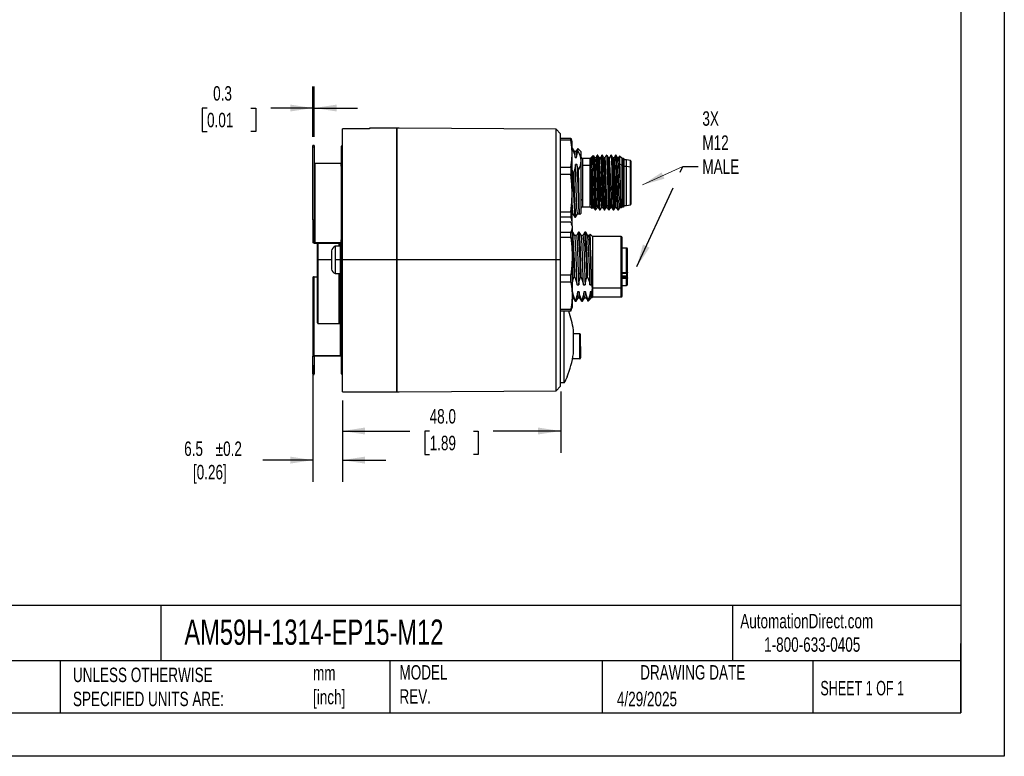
# Model space of a CAD drawing. Header units: millimetres. Extents: x 0 to 419, y 0 to 324.
# Tile 6 of 10: x 203 to 419, y 0 to 162. Entities that reach past the tile are written whole.
import ezdxf

# ---------------------------------------------------------------- set-up
doc = ezdxf.new("R2010")
doc.units = ezdxf.units.MM
doc.header["$LTSCALE"] = 1.5
doc.linetypes.add('CENTERX2', pattern=[20.32, 12.7, -2.54, 2.54, -2.54])
doc.layers.add('DIMENSIONS', color=140, linetype='Continuous', lineweight=25)
doc.layers.add('TEXT', color=140, linetype='Continuous', lineweight=25)
doc.styles.add('SLDTEXTSTYLE0', font='TXT', dxfattribs={"width": 0.7})
doc.styles.add('SLDTEXTSTYLE1', font='TXT', dxfattribs={"width": 0.65})
doc.dimstyles.new('SLDDIMSTYLE11', dxfattribs={"dimtxt": 3.237012, "dimasz": 4.953, "dimexe": 0, "dimexo": 0.0625, "dimgap": 0.809253, "dimtad": 0, "dimtih": 1, "dimtoh": 1, "dimdec": 1, "dimrnd": 1e-09, "dimzin": 12, "dimdsep": 46, "dimtxsty": 'SLDTEXTSTYLE0', "dimsah": 1, "dimcen": 0.09, "dimadec": 0, "dimazin": 3, "dimtol": 1, "dimtp": 0.2, "dimtm": 0.2, "dimtfac": 1, "dimtdec": 1, "dimtmove": 0, "dimatfit": 0, "dimfxl": 0, "dimfrac": 2, "dimtolj": 1, "dimarcsym": 0})
doc.dimstyles.new('SLDDIMSTYLE12', dxfattribs={"dimtxt": 3.237012, "dimasz": 4.953, "dimexe": 0, "dimexo": 0.0625, "dimgap": 0.809253, "dimtad": 0, "dimtih": 1, "dimtoh": 1, "dimdec": 1, "dimrnd": 1e-09, "dimdsep": 46, "dimtxsty": 'SLDTEXTSTYLE0', "dimsah": 1, "dimcen": 0.09, "dimadec": 0, "dimazin": 2, "dimtfac": 1, "dimtdec": 1, "dimtmove": 0, "dimatfit": 0, "dimfxl": 0, "dimfrac": 2, "dimtolj": 1, "dimtzin": 12, "dimarcsym": 0})
doc.dimstyles.new('SLDDIMSTYLE13', dxfattribs={"dimtxt": 0.18, "dimasz": 4.953, "dimexe": 0, "dimexo": 0.0625, "dimgap": 0, "dimtad": 0, "dimtih": 1, "dimtoh": 1, "dimdec": 0, "dimrnd": 1e-09, "dimzin": 0, "dimdsep": 46, "dimtxsty": 'Standard', "dimsah": 1, "dimcen": 0.09, "dimadec": 0, "dimazin": 0, "dimtfac": 4.953, "dimtdec": 0, "dimtofl": 0, "dimtmove": 0, "dimatfit": 3, "dimfxl": 0, "dimfrac": 2, "dimtolj": 1, "dimtzin": 0, "dimarcsym": 0})
doc.dimstyles.new('SLDDIMSTYLE2', dxfattribs={"dimtxt": 3.237012, "dimasz": 4.953, "dimexe": 0, "dimexo": 0.0625, "dimgap": 0.809253, "dimtad": 0, "dimtih": 1, "dimtoh": 1, "dimdec": 1, "dimrnd": 1e-09, "dimzin": 4, "dimdsep": 46, "dimtxsty": 'SLDTEXTSTYLE0', "dimsah": 1, "dimcen": 0.09, "dimadec": 0, "dimazin": 1, "dimtfac": 1, "dimtdec": 1, "dimtofl": 0, "dimtmove": 0, "dimatfit": 3, "dimfxl": 0, "dimfrac": 2, "dimtolj": 1, "dimtzin": 12, "dimarcsym": 0})

# ---------------------------------------------------------------- blocks, each defined once
blk = doc.blocks.new('_D_15')
at = {"layer": 'DIMENSIONS'}
for p, q in [((321.55, 80.21), (321.55, 66.75)), ((273.55, 78.21), (273.55, 66.75)), ((273.55, 71.51), (288.35, 71.51)), ((292.74, 71.51), (291.65, 71.51)), ((291.65, 71.51), (291.65, 66.37)), ((302.36, 71.51), (303.44, 71.51)), ((303.44, 71.51), (303.44, 66.37)), ((321.55, 71.51), (306.74, 71.51)), ((291.65, 66.37), (292.74, 66.37)), ((303.44, 66.37), (302.36, 66.37))]:
    blk.add_line(p, q, dxfattribs=at)
for points in [[(273.55, 71.51), (278.5, 70.75), (278.5, 72.27)], [(321.55, 71.51), (316.59, 72.27), (316.59, 70.75)]]:
    blk.add_solid(points, dxfattribs=at)
at = {"layer": 'DIMENSIONS', "char_height": 3.175, "attachment_point": 1, "style": 'SLDTEXTSTYLE0'}
for s, insert in [('48.0', (292.74, 76.33)), ('1.89', (292.74, 70.46))]:
    blk.add_mtext(s, dxfattribs=dict(at, insert=insert))
blk = doc.blocks.new('_D_16')
at = {"layer": 'DIMENSIONS'}
for p, q in [((267.05, 86.02), (267.05, 60.35)), ((273.55, 78.21), (273.55, 60.35)), ((267.05, 65.11), (256.08, 65.11)), ((273.55, 65.11), (283.07, 65.11))]:
    blk.add_line(p, q, dxfattribs=at)
for points in [[(267.05, 65.11), (262.09, 65.88), (262.09, 64.35)], [(273.55, 65.11), (278.5, 64.35), (278.5, 65.88)]]:
    blk.add_solid(points, dxfattribs=at)
at = {"layer": 'DIMENSIONS', "char_height": 3.175, "attachment_point": 1, "style": 'SLDTEXTSTYLE0'}
for s, insert in [('±0.2', (245.69, 69.21)), ('6.5', (238.76, 69.21)), ('[0.26]', (240.69, 64.06))]:
    blk.add_mtext(s, dxfattribs=dict(at, insert=insert))
blk = doc.blocks.new('_D_17')
at = {"layer": 'DIMENSIONS'}
for p, q in [((267.05, 136.21), (267.05, 147.27)), ((267.35, 136.21), (267.35, 147.27)), ((243.79, 142.51), (242.7, 142.51)), ((242.7, 142.51), (242.7, 137.36)), ((253.41, 142.51), (254.49, 142.51)), ((254.49, 142.51), (254.49, 137.36)), ((267.05, 142.51), (257.79, 142.51)), ((267.35, 142.51), (276.87, 142.51)), ((242.7, 137.36), (243.79, 137.36)), ((254.49, 137.36), (253.41, 137.36))]:
    blk.add_line(p, q, dxfattribs=at)
for points in [[(267.05, 142.51), (262.09, 143.27), (262.09, 141.75)], [(267.35, 142.51), (272.3, 141.75), (272.3, 143.27)]]:
    blk.add_solid(points, dxfattribs=at)
at = {"layer": 'DIMENSIONS', "char_height": 3.175, "attachment_point": 1, "style": 'SLDTEXTSTYLE0'}
for s, insert in [('0.3', (245.13, 147.32)), ('0.01', (243.79, 141.46))]:
    blk.add_mtext(s, dxfattribs=dict(at, insert=insert))

msp = doc.modelspace()

# ---------------------------------------------------------------- linework, layer by layer
at = {"color": 7, "linetype": 'Continuous'}
for p, q in [((419.103705, 323.854011), (419.103705, 0.004011)), ((419.103705, 0.004011), (0.003705, 0.004011))]:
    msp.add_line(p, q, dxfattribs=at)
for p, q in [((279.546743, 137.952288), (273.546743, 137.952288)), ((273.546743, 109.113122), (273.546743, 137.952288)), ((285.546743, 138.113122), (279.546743, 138.113122)), ((279.546743, 138.113122), (279.546743, 137.952288)), ((285.546743, 109.113122), (285.546743, 138.113122)), ((285.546743, 138.074303), (285.546743, 109.113122)), ((286.046743, 138.070808), (285.546743, 138.074303)), ((320.546767, 137.868772), (286.046743, 138.109631)), ((286.046743, 138.070808), (286.046743, 138.109631)), ((321.546743, 136.861791), (320.546767, 137.868772)), ((320.546767, 109.113122), (320.546767, 137.868772)), ((321.546743, 109.113122), (321.546743, 136.861791)), ((267.346743, 134.300947), (267.046743, 134.300947)), ((267.046743, 134.012354), (267.046743, 134.300947)), ((267.346743, 134.300947), (267.346743, 134.012354)), ((321.546743, 135.904607), (323.792191, 135.904607)), ((323.792191, 135.477292), (321.546743, 135.477292)), ((323.792191, 135.477292), (323.792191, 135.904607)), ((323.792191, 135.904607), (323.952984, 135.430566)), ((324.046743, 135.113122), (323.961101, 135.432741)), ((324.046743, 132.477083), (324.046743, 135.113122)), ((267.046743, 134.012354), (267.346743, 134.012354)), ((267.046743, 117.965412), (267.046743, 134.012354)), ((267.346743, 134.012354), (267.346743, 117.965412)), ((273.546743, 134.113122), (273.246743, 134.113122)), ((273.246743, 134.113122), (273.246743, 130.298376)), ((324.128586, 133.713122), (324.046743, 133.713122)), ((324.046743, 133.355658), (324.197691, 133.355658)), ((324.046743, 123.783751), (324.046743, 132.477083)), ((324.584871, 132.933906), (324.137643, 133.707395)), ((324.924081, 132.949858), (324.575648, 132.949858)), ((325.293117, 133.603068), (324.906248, 132.934004)), ((326.046743, 132.863122), (325.310287, 133.599577)), ((326.046743, 130.886093), (326.046743, 132.863122)), ((328.722524, 132.088904), (328.411646, 131.778025)), ((328.746627, 132.09451), (328.738678, 132.07275)), ((329.734089, 132.113122), (329.609254, 132.113122)), ((330.734219, 132.113122), (330.609254, 132.113122)), ((331.734188, 132.113122), (331.609267, 132.113122)), ((332.734212, 132.113122), (332.609297, 132.113122)), ((333.734169, 132.113122), (333.609277, 132.113122)), ((334.054763, 131.564235), (333.737703, 132.112703)), ((267.496743, 130.298376), (267.496743, 112.977868)), ((273.246743, 130.298376), (267.496743, 130.298376)), ((273.246743, 129.73546), (273.246743, 130.298376)), ((273.246743, 129.923376), (273.546743, 129.923376)), ((324.709683, 131.654059), (325.062353, 131.654053)), ((325.133942, 130.118148), (324.78129, 130.118131)), ((325.470308, 128.871856), (325.133942, 130.118148)), ((326.046743, 119.363122), (326.046743, 130.886093)), ((328.046743, 131.413122), (326.346743, 131.413122)), ((326.346743, 131.413122), (326.346743, 129.860788)), ((328.196215, 131.562594), (328.046743, 131.413122)), ((328.046743, 129.860788), (328.046743, 131.413122)), ((328.046743, 129.860788), (328.205416, 129.972987)), ((328.205347, 129.07455), (328.205416, 129.972987)), ((328.294519, 131.570294), (328.205448, 131.570294)), ((328.391882, 131.741656), (328.282925, 131.553243)), ((328.71716, 130.334845), (328.746746, 130.355765)), ((328.71716, 130.334845), (328.746749, 130.009814)), ((328.859093, 130.355763), (328.746746, 130.355763)), ((329.298368, 131.571798), (329.050442, 131.571798)), ((329.859083, 130.355763), (329.734253, 130.355763)), ((330.298252, 131.571802), (330.050172, 131.571802)), ((330.859215, 130.355763), (330.734256, 130.355763)), ((331.298201, 131.571744), (331.050623, 131.571744)), ((331.859188, 130.355763), (331.734271, 130.355763)), ((332.298284, 131.57176), (332.050786, 131.57176)), ((332.859215, 130.355763), (332.734297, 130.355763)), ((333.29823, 131.571642), (333.050742, 131.571642)), ((333.859169, 130.355763), (333.734275, 130.355763)), ((334.298238, 131.571609), (334.050501, 131.571609)), ((334.494533, 131.919089), (334.283049, 131.553291)), ((335.046743, 131.413122), (334.513191, 131.946674)), ((335.046743, 129.860788), (334.592433, 130.182033)), ((335.346743, 131.413122), (335.046743, 131.413122)), ((335.046743, 129.860788), (335.046743, 131.413122)), ((335.346743, 129.860788), (335.346743, 131.413122)), ((335.546743, 122.506878), (335.546743, 131.213122)), ((336.046743, 131.113122), (335.546743, 131.113122)), ((336.881667, 130.965049), (336.046743, 131.113122)), ((336.046743, 129.648656), (336.046743, 131.113122)), ((336.881667, 129.543953), (336.881667, 130.965049)), ((337.046743, 122.82154), (337.046743, 130.768122)), ((273.246743, 129.73546), (273.246743, 113.540785)), ((321.546743, 129.476875), (323.792191, 129.476875)), ((323.792191, 127.882112), (321.546743, 127.882112)), ((323.792191, 129.476875), (323.792191, 127.882112)), ((324.235836, 128.41654), (324.046758, 128.910043)), ((324.411998, 128.416528), (324.235836, 128.416528)), ((326.346743, 129.860788), (326.346743, 122.365456)), ((328.046743, 129.860788), (326.346743, 129.860788)), ((328.046743, 120.813122), (328.046743, 129.860788)), ((335.046743, 120.813122), (335.046743, 129.860788)), ((335.346743, 129.860788), (335.046743, 129.860788)), ((335.346743, 122.365456), (335.346743, 129.860788)), ((336.046743, 129.648656), (335.546743, 129.648656)), ((336.046743, 121.113122), (336.046743, 129.648656)), ((336.881667, 129.543953), (336.046743, 129.648656)), ((336.881667, 122.682292), (336.881667, 129.543953)), ((324.046743, 117.41979), (324.046743, 123.783751)), ((326.346743, 122.365456), (326.346743, 120.813122)), ((330.421719, 122.253271), (330.109178, 121.870496)), ((330.671759, 122.2533), (330.421637, 122.2533)), ((330.984304, 121.870505), (330.671769, 122.253271)), ((335.346743, 120.813122), (335.346743, 122.365456)), ((335.546743, 121.013122), (335.546743, 122.506878)), ((336.046743, 121.113122), (336.881667, 121.261195)), ((336.881667, 121.261195), (336.881667, 122.682292)), ((337.046743, 121.458122), (337.046743, 122.82154)), ((321.546743, 119.68539), (323.792191, 119.68539)), ((323.792191, 119.68539), (323.792191, 118.517942)), ((324.046743, 119.276307), (324.210522, 119.276307)), ((324.203076, 119.289186), (324.650193, 118.515857)), ((324.842652, 118.518938), (325.289878, 119.292424)), ((325.272197, 119.276344), (325.620544, 119.276344)), ((325.612005, 119.291111), (325.734535, 119.079222)), ((325.759221, 119.075601), (326.046743, 119.363122)), ((326.346743, 120.813122), (328.046743, 120.813122)), ((328.046743, 120.813122), (328.421763, 120.438101)), ((328.432301, 120.450541), (328.5544, 120.661746)), ((328.544943, 120.654391), (328.792758, 120.654391)), ((329.109252, 120.113122), (329.234091, 120.113122)), ((329.545006, 120.654392), (329.792755, 120.654392)), ((330.109252, 120.113122), (330.234139, 120.113122)), ((330.545146, 120.654618), (330.79291, 120.654618)), ((331.109276, 120.113122), (331.234204, 120.113122)), ((331.545035, 120.654389), (331.792842, 120.654389)), ((332.109282, 120.113122), (332.234193, 120.113122)), ((332.545164, 120.654611), (332.792834, 120.654611)), ((333.109292, 120.113122), (333.234216, 120.113122)), ((333.545183, 120.654469), (333.792684, 120.654469)), ((334.109281, 120.113122), (334.234199, 120.113122)), ((334.239766, 120.116712), (334.556797, 120.665162)), ((334.545316, 120.654602), (334.793268, 120.654602)), ((334.790224, 120.659867), (334.818596, 120.610785)), ((334.839538, 120.605918), (335.046743, 120.813122)), ((335.046743, 120.813122), (335.346743, 120.813122)), ((335.546743, 121.113122), (336.046743, 121.113122)), ((267.046743, 117.965412), (267.346743, 117.965412)), ((267.046743, 117.965412), (267.046743, 116.846464)), ((267.346743, 116.846464), (267.346743, 117.965412)), ((323.792191, 118.517942), (321.546743, 118.517942)), ((323.792191, 117.422959), (321.546743, 117.422959)), ((324.046743, 116.631475), (323.961216, 116.950665)), ((323.996418, 116.925307), (324.046743, 117.113122)), ((324.046743, 117.113122), (324.046743, 117.41979)), ((324.657398, 118.513122), (324.833599, 118.513122)), ((267.346743, 116.846464), (267.046743, 116.846464)), ((267.046743, 116.846464), (267.046743, 112.977868)), ((267.346743, 113.052868), (267.346743, 116.846464)), ((321.546743, 115.226654), (323.792191, 115.226654)), ((323.792191, 114.059207), (323.792191, 115.226654)), ((324.046743, 116.631475), (324.046743, 116.324807)), ((324.046743, 116.324807), (324.046743, 109.960846)), ((324.228594, 115.231475), (324.046743, 115.231475)), ((324.684565, 114.452807), (324.237307, 115.226358)), ((325.453388, 115.225738), (325.006172, 114.452277)), ((325.638602, 115.231475), (325.462396, 115.231475)), ((326.094572, 114.452765), (325.647316, 115.226312)), ((326.863303, 115.225698), (326.416092, 114.452234)), ((327.048588, 115.231475), (326.872371, 115.231475)), ((327.504513, 114.45277), (327.057254, 115.226307)), ((328.016016, 114.7804), (327.827446, 114.454296)), ((328.546743, 114.281475), (328.042956, 114.785261)), ((267.346743, 112.827868), (273.096743, 112.827868)), ((267.496743, 112.977868), (273.246743, 112.977868)), ((268.046743, 109.113359), (268.046743, 112.827868)), ((272.846839, 112.113122), (272.846853, 112.827868)), ((273.046743, 112.113122), (273.046743, 112.827868)), ((273.246743, 112.977868), (273.246743, 113.540785)), ((273.246743, 112.752868), (273.246743, 112.977868)), ((273.246743, 112.602868), (273.246743, 112.752868)), ((273.546743, 112.602868), (273.246743, 112.602868)), ((273.246743, 112.602868), (273.246743, 111.909307)), ((323.792191, 114.059207), (321.546743, 114.059207)), ((325.02385, 114.468208), (324.675661, 114.468208)), ((326.433796, 114.468226), (326.085632, 114.468226)), ((327.841764, 114.468274), (327.495549, 114.468274)), ((334.846743, 114.281475), (328.546743, 114.281475)), ((328.546743, 114.281475), (328.546743, 102.929214)), ((334.846743, 102.929214), (334.846743, 114.281475)), ((335.046743, 103.070636), (335.046743, 114.081475)), ((271.126743, 111.113122), (271.126743, 107.113122)), ((273.046743, 112.113122), (271.946743, 112.113122)), ((271.946743, 112.113122), (271.946743, 109.113122)), ((273.046743, 112.113062), (273.046743, 109.113122)), ((273.546743, 111.909307), (273.246743, 111.909307)), ((273.246743, 111.909307), (273.246743, 87.462487)), ((324.316989, 110.533351), (324.046767, 110.354644)), ((336.046743, 111.731475), (335.046743, 111.731475)), ((336.046743, 106.353613), (336.046743, 111.731475)), ((336.246743, 106.415948), (336.246743, 111.528771)), ((268.046743, 109.113359), (268.246565, 109.113359)), ((268.046743, 95.31336), (268.046743, 109.113359)), ((271.126743, 109.113122), (268.246565, 109.113122)), ((273.046743, 109.113122), (271.946743, 109.113122)), ((271.946743, 109.113122), (271.946743, 106.113122)), ((273.046743, 109.113122), (273.046743, 106.113182)), ((273.546743, 80.113122), (273.546743, 109.113122)), ((285.546743, 109.113122), (273.546743, 109.113122)), ((285.546743, 80.113122), (285.546743, 109.113122)), ((320.546767, 109.113122), (285.546743, 109.113122)), ((285.546743, 109.113122), (285.546743, 80.151941)), ((320.546767, 80.357472), (320.546767, 109.113122)), ((321.546743, 109.113122), (320.546767, 109.113122)), ((321.546743, 81.364454), (321.546743, 109.113122)), ((324.046743, 109.960846), (324.046743, 101.267513)), ((271.946743, 106.113122), (273.046743, 106.113122)), ((273.046743, 95.313432), (273.046743, 106.113182)), ((335.046743, 106.353613), (336.046743, 106.353613)), ((335.046743, 106.274527), (336.046743, 106.274527)), ((335.046743, 106.215948), (336.046743, 106.215948)), ((336.046743, 106.320516), (336.046743, 106.353613)), ((336.046743, 106.274527), (336.046743, 106.320516)), ((336.046743, 106.215948), (336.046743, 106.274527)), ((336.046743, 106.215948), (336.046743, 105.617442)), ((336.246743, 105.53711), (336.246743, 106.377079)), ((267.046743, 105.248376), (267.046743, 87.927868)), ((267.346743, 88.077868), (267.346743, 105.398376)), ((267.346743, 105.398376), (268.046743, 105.398376)), ((321.546743, 105.862485), (323.792191, 105.862485)), ((323.792191, 104.267722), (321.546743, 104.267722)), ((323.792191, 104.267722), (323.792191, 105.862485)), ((324.473788, 105.328064), (324.650201, 105.328067)), ((325.883992, 105.328067), (326.060214, 105.328066)), ((335.046743, 105.617442), (336.046743, 105.617442)), ((336.046743, 105.361368), (335.046743, 105.361368)), ((336.046743, 105.060175), (335.046743, 105.060175)), ((336.046743, 105.617442), (336.046743, 105.361368)), ((336.046743, 105.090172), (336.046743, 105.361368)), ((336.046743, 105.060175), (336.046743, 105.090172)), ((336.046743, 103.531475), (336.046743, 105.060175)), ((336.246743, 105.185604), (336.246743, 105.53711)), ((336.246743, 104.871185), (336.246743, 105.185604)), ((336.246743, 103.754738), (336.246743, 104.871185)), ((324.176298, 102.090544), (324.046743, 102.090544)), ((325.162189, 103.626468), (325.514722, 103.626467)), ((325.586311, 102.090542), (325.233783, 102.09054)), ((326.572188, 103.626463), (326.924697, 103.626462)), ((326.996307, 102.090543), (326.643782, 102.090542)), ((327.982182, 103.626482), (328.334716, 103.626482)), ((328.359928, 102.090562), (328.053793, 102.090562)), ((328.334716, 103.626467), (328.341721, 103.703872)), ((328.341711, 103.703888), (328.446743, 102.858504)), ((328.446743, 102.858504), (328.359929, 102.09054)), ((328.546743, 102.929214), (328.446743, 102.858504)), ((334.846743, 102.929214), (328.546743, 102.929214)), ((328.546743, 102.929214), (328.546743, 100.981475)), ((334.846743, 100.981475), (334.846743, 102.929214)), ((335.046743, 103.531475), (336.046743, 103.531475)), ((335.046743, 101.181475), (335.046743, 103.070636)), ((273.046743, 99.626289), (273.246743, 99.626289)), ((273.096743, 99.626289), (273.096743, 88.077868)), ((324.046743, 101.267513), (324.046743, 98.631475)), ((324.046743, 100.794706), (324.310353, 100.794706)), ((324.301087, 100.810732), (324.748324, 100.037227)), ((324.864504, 100.388942), (324.688293, 100.388942)), ((324.757386, 100.044878), (324.749628, 100.036021)), ((324.757386, 100.031475), (324.9336, 100.031475)), ((324.942306, 100.036601), (325.389568, 100.81016)), ((325.372073, 100.794748), (325.720361, 100.794748)), ((325.711088, 100.810786), (326.158318, 100.037286)), ((326.274509, 100.388938), (326.098289, 100.388938)), ((326.167385, 100.044878), (326.159627, 100.036021)), ((326.167385, 100.031475), (326.343606, 100.031475)), ((326.352334, 100.036688), (326.799573, 100.810204)), ((326.782027, 100.794681), (327.130416, 100.794681)), ((327.121033, 100.810909), (327.568252, 100.037444)), ((327.596743, 100.388939), (327.508323, 100.388939)), ((327.577393, 100.031475), (327.596743, 100.031475)), ((327.596743, 100.031475), (327.976151, 100.410883)), ((327.596743, 100.388939), (327.596743, 100.031475)), ((327.996488, 100.441735), (328.208979, 100.809231)), ((328.194247, 100.794648), (328.359922, 100.794648)), ((328.370912, 100.805644), (328.546743, 100.981475)), ((328.546743, 100.981475), (334.846743, 100.981475)), ((321.546743, 98.267305), (323.792191, 98.267305)), ((323.792191, 97.83999), (321.546743, 97.83999)), ((322.346743, 82.113122), (322.346743, 97.83999)), ((323.792191, 97.83999), (323.954721, 98.314024)), ((323.792191, 97.83999), (323.792191, 98.267305)), ((323.961216, 98.312284), (324.046743, 98.631475)), ((268.046743, 95.31336), (268.252838, 95.10726)), ((272.840513, 95.107197), (273.046743, 95.313432)), ((268.236355, 95.113122), (272.859818, 95.113122)), ((324.346743, 88.512423), (324.346743, 93.713821)), ((325.746743, 92.863122), (324.346743, 92.863122)), ((325.746743, 90.139109), (325.746743, 92.863122)), ((325.746743, 87.363122), (325.746743, 90.139109)), ((325.946743, 90.113122), (325.946743, 90.137219)), ((325.946743, 90.113122), (325.946743, 87.563151)), ((267.046743, 84.059272), (267.046743, 87.927868)), ((267.346743, 88.077868), (273.096743, 88.077868)), ((267.346743, 87.852868), (267.346743, 84.059272)), ((273.246743, 87.927868), (267.496743, 87.927868)), ((273.246743, 87.462487), (273.546743, 87.462487)), ((273.246743, 87.462487), (273.246743, 84.113122)), ((325.746743, 87.363122), (324.156808, 87.363122)), ((267.346743, 84.059272), (267.046743, 84.059272)), ((267.046743, 84.059272), (267.046743, 83.925297)), ((267.046743, 83.925297), (267.346743, 83.925297)), ((267.346743, 83.925297), (267.346743, 84.059272)), ((273.246743, 84.113122), (273.546743, 84.113122)), ((322.946743, 83.440503), (322.946632, 83.375355)), ((273.546743, 80.113122), (285.546743, 80.113122)), ((285.546743, 80.151941), (286.046743, 80.155437)), ((286.046743, 80.116613), (320.546767, 80.357472)), ((286.046743, 80.155437), (286.046743, 80.116613)), ((320.546767, 80.357472), (321.546743, 81.364454)), ((322.346743, 82.113122), (321.546743, 82.113122))]:
    msp.add_line(p, q)
at = {"flags": 128}
for points in [[(324.046743, 132.477083), (323.983105, 133.939586), (323.792191, 135.477292)], [(323.792191, 129.476875), (323.983105, 131.014581), (324.046743, 132.477083)], [(324.197691, 133.355659), (324.159949, 133.63905), (324.128586, 133.698045)], [(324.197691, 133.355659), (324.511345, 132.480098), (324.709683, 131.654059)], [(325.062353, 131.654053), (325.164354, 132.368226), (325.351519, 133.107461)], [(329.056853, 131.560708), (328.898327, 131.834921), (328.739801, 132.109169)], [(328.746746, 130.355765), (328.746716, 131.035508), (328.746686, 131.561929), (328.746657, 131.918633), (328.746627, 132.09451)], [(329.604232, 132.110712), (329.445714, 131.83646), (329.287197, 131.562236)], [(329.734253, 130.355763), (329.703003, 131.10194), (329.671753, 131.656399), (329.640504, 131.997834), (329.609254, 132.113122), (329.602304, 132.087482)], [(330.058793, 131.556891), (329.900282, 131.831037), (329.741771, 132.105232)], [(330.603996, 132.110328), (330.445474, 131.836068), (330.286953, 131.561837)], [(330.734256, 130.355763), (330.703005, 131.10194), (330.671755, 131.656399), (330.640505, 131.997834), (330.609254, 132.113122), (330.602067, 132.086606)], [(331.05548, 131.563343), (330.896922, 131.837629), (330.738364, 132.111936)], [(331.602766, 132.108062), (331.444228, 131.833778), (331.285689, 131.559533)], [(331.600771, 132.081781), (331.609267, 132.113122), (331.640518, 131.997834), (331.671769, 131.656399), (331.70302, 131.10194), (331.734271, 130.355763)], [(332.056125, 131.562524), (331.897721, 131.836568), (331.739317, 132.110636)], [(332.603712, 132.109664), (332.44461, 131.834334), (332.285508, 131.558982)], [(332.601712, 132.085141), (332.609297, 132.113122), (332.640547, 131.997834), (332.671797, 131.6564), (332.703047, 131.10194), (332.734297, 130.355763)], [(333.056842, 131.56109), (332.898286, 131.835369), (332.739731, 132.109681)], [(333.603686, 132.109671), (333.445127, 131.835353), (333.292682, 131.571642)], [(333.734275, 130.355763), (333.703026, 131.10194), (333.671776, 131.656399), (333.640526, 131.997834), (333.609277, 132.113122), (333.601701, 132.085172)], [(267.346743, 130.373376), (267.349625, 130.358744), (267.358161, 130.344675), (267.372022, 130.331708), (267.390677, 130.320343), (267.413407, 130.311016), (267.43934, 130.304085), (267.467479, 130.299817), (267.496743, 130.298376)], [(324.78129, 130.118131), (324.654898, 129.287176), (324.411998, 128.416533)], [(325.274305, 119.302679), (325.256322, 119.298024), (325.216736, 119.499438), (325.17715, 119.906123), (325.137564, 120.505363), (325.097977, 121.278798), (325.058391, 122.202218), (325.018805, 123.247005), (324.979219, 124.380821), (324.939633, 125.568348), (324.900046, 126.772821), (324.86046, 127.956784), (324.820874, 129.08354), (324.781288, 130.118123)], [(325.133942, 130.118123), (325.173526, 129.083541), (325.21311, 127.956787), (325.252693, 126.772825), (325.292277, 125.568355), (325.331861, 124.380831), (325.371445, 123.247019), (325.411028, 122.202236), (325.450612, 121.278821), (325.490196, 120.505389), (325.52978, 119.906153), (325.569363, 119.499471), (325.608947, 119.29806), (325.613992, 119.299366)], [(328.205416, 129.972987), (328.205423, 130.569915), (328.205429, 131.038572), (328.205436, 131.365468), (328.205443, 131.541196), (328.205447, 131.553362)], [(328.293008, 131.560403), (328.301821, 131.569043), (328.321088, 131.508142), (328.340356, 131.368183), (328.359624, 131.151391), (328.378891, 130.860752), (328.398159, 130.500711), (328.417426, 130.076352), (328.436694, 129.594062), (328.455961, 129.060745), (328.475229, 128.484338), (328.494496, 127.873178), (328.513764, 127.236281), (328.533031, 126.582931), (328.552299, 125.922702), (328.571566, 125.265275), (328.590834, 124.620235), (328.610101, 123.997079), (328.629369, 123.404865), (328.648637, 122.852328), (328.667904, 122.347494), (328.687172, 121.897804), (328.706439, 121.509808), (328.725707, 121.189194), (328.744974, 120.940675), (328.764242, 120.767839), (328.783509, 120.673295), (328.78823, 120.669626)], [(328.393719, 131.740597), (328.397354, 131.75221), (328.461315, 131.795633), (328.525276, 131.673218), (328.589238, 131.384888), (328.653199, 130.935507), (328.71716, 130.334845)], [(328.746748, 130.009815), (328.746748, 130.206647), (328.746746, 130.355765)], [(328.746748, 130.00981), (328.776436, 129.096102), (328.806124, 128.078903), (328.835812, 126.993505), (328.8655, 125.877563), (328.895188, 124.769794), (328.924876, 123.708629), (328.954564, 122.730885), (328.984252, 121.870482)], [(328.859093, 130.35576), (328.890343, 129.44654), (328.921593, 128.409219), (328.952842, 127.28366), (328.984092, 126.113117), (329.015341, 124.942575), (329.046591, 123.817017), (329.077841, 122.779696), (329.10909, 121.870477)], [(329.546459, 120.67985), (329.521172, 120.723251), (329.486543, 121.037762), (329.451913, 121.590623), (329.417283, 122.357711), (329.382654, 123.301031), (329.348024, 124.37763), (329.313395, 125.535648), (329.278765, 126.721026), (329.244136, 127.877911), (329.209506, 128.951121), (329.174876, 129.891187), (329.140247, 130.65225), (329.105617, 131.200187), (329.070988, 131.507334), (329.05496, 131.532138)], [(329.296849, 131.562629), (329.303733, 131.566532), (329.323, 131.497701), (329.342268, 131.349965), (329.361535, 131.125662), (329.380803, 130.827889), (329.40007, 130.461195), (329.419338, 130.030762), (329.438605, 129.543065), (329.457873, 129.005087), (329.47714, 128.424835), (329.496408, 127.810699), (329.515675, 127.171742), (329.534943, 126.517277), (329.554211, 125.856893), (329.573478, 125.200276), (329.592746, 124.556996), (329.612013, 123.936526), (329.631281, 123.347884), (329.650548, 122.799754), (329.669816, 122.300096), (329.689083, 121.856276), (329.708351, 121.474758), (329.727618, 121.161135), (329.746886, 120.920017), (329.766153, 120.754885), (329.785421, 120.668236), (329.788339, 120.667174)], [(329.984251, 121.870482), (329.953001, 122.779701), (329.921751, 123.817022), (329.890502, 124.94258), (329.859252, 126.113122), (329.828002, 127.283664), (329.796752, 128.409223), (329.765503, 129.446544), (329.734253, 130.355763)], [(329.859083, 130.355761), (329.890333, 129.446541), (329.921583, 128.40922), (329.952832, 127.283661), (329.984082, 126.113119), (330.015332, 124.942577), (330.046582, 123.817018), (330.077832, 122.779698), (330.109082, 121.870479)], [(330.296723, 131.561859), (330.305644, 131.563227), (330.324912, 131.486476), (330.344179, 131.330984), (330.363447, 131.099203), (330.382714, 130.79434), (330.401982, 130.421046), (330.42125, 129.984602), (330.440517, 129.491568), (330.459785, 128.949009), (330.479052, 128.364994), (330.49832, 127.747975), (330.517587, 127.107049), (330.536855, 126.451565), (330.556122, 125.791122), (330.57539, 125.135409), (330.594657, 124.493983), (330.613925, 123.87629), (330.633192, 123.291306), (330.65246, 122.747662), (330.671727, 122.253253)], [(330.98428, 121.870482), (330.953027, 122.779701), (330.921774, 123.817022), (330.890521, 124.942581), (330.859268, 126.113123), (330.828015, 127.283664), (330.796762, 128.409223), (330.765509, 129.446544), (330.734256, 130.355763)], [(331.109208, 121.870481), (331.077959, 122.7797), (331.04671, 123.817021), (331.015461, 124.94258), (330.984212, 126.113122), (330.952963, 127.283664), (330.921714, 128.409222), (330.890464, 129.446543), (330.859215, 130.355763)], [(331.546624, 120.664033), (331.542825, 120.656022), (331.515481, 120.759486), (331.488137, 121.020137), (331.460793, 121.431189), (331.433449, 121.979697), (331.406105, 122.650257), (331.378761, 123.422511), (331.351417, 124.274173), (331.324073, 125.179887), (331.296728, 126.113088), (331.269384, 127.046356), (331.24204, 127.95202), (331.214696, 128.803702), (331.187352, 129.57598), (331.160008, 130.246469), (331.132664, 130.795108), (331.10532, 131.205986), (331.077976, 131.46687), (331.053515, 131.559201)], [(331.790011, 120.666784), (331.765506, 120.759507), (331.738162, 121.020158), (331.710819, 121.431208), (331.683475, 121.979715), (331.656131, 122.650272), (331.628788, 123.422524), (331.601444, 124.274182), (331.5741, 125.179892), (331.546757, 126.113089), (331.519413, 127.046353), (331.492069, 127.952012), (331.464726, 128.803689), (331.437382, 129.575964), (331.410038, 130.246448), (331.382695, 130.795085), (331.355351, 131.205959), (331.328007, 131.466841), (331.300663, 131.570051), (331.296705, 131.561747)], [(331.734271, 130.355763), (331.765521, 129.446544), (331.796772, 128.409223), (331.828023, 127.283664), (331.859274, 126.113123), (331.890524, 124.942581), (331.921775, 123.817022), (331.953026, 122.779701), (331.984277, 121.870482)], [(331.859188, 130.355762), (331.890438, 129.446543), (331.921688, 128.409222), (331.952938, 127.283663), (331.984188, 126.113121), (332.015438, 124.942579), (332.046688, 123.81702), (332.077938, 122.779699), (332.109188, 121.87048)], [(332.546776, 120.670915), (332.52721, 120.695575), (332.499866, 120.889546), (332.472522, 121.237403), (332.445178, 121.728685), (332.417834, 122.349248), (332.39049, 123.08043), (332.363146, 123.901119), (332.335802, 124.786751), (332.308458, 125.711585), (332.281114, 126.648159), (332.25377, 127.568986), (332.226426, 128.447027), (332.199082, 129.256176), (332.171738, 129.973036), (332.144394, 130.575911), (332.117049, 131.047766), (332.089705, 131.373902), (332.062361, 131.545564), (332.054229, 131.548922)], [(332.734297, 130.355763), (332.765547, 129.446544), (332.796797, 128.409224), (332.828047, 127.283665), (332.859297, 126.113124), (332.890547, 124.942582), (332.921797, 123.817023), (332.953047, 122.779702), (332.984297, 121.870483)], [(332.859215, 130.355763), (332.890466, 129.446543), (332.921716, 128.409223), (332.952967, 127.283664), (332.984218, 126.113122), (333.015469, 124.94258), (333.04672, 123.817022), (333.077971, 122.779701), (333.109222, 121.870482)], [(333.546794, 120.670956), (333.538939, 120.660987), (333.511595, 120.787271), (333.484251, 121.069956), (333.456907, 121.501497), (333.429563, 122.068536), (333.402219, 122.754875), (333.374875, 123.53997), (333.347531, 124.400879), (333.320187, 125.312221), (333.292843, 126.247078), (333.265499, 127.178089), (333.238155, 128.077635), (333.210811, 128.91943), (333.183467, 129.678538), (333.156123, 130.332666), (333.128779, 130.862617), (333.101435, 131.252581), (333.074091, 131.491431), (333.054921, 131.547657)], [(333.788727, 120.661943), (333.761594, 120.787255), (333.734251, 121.069942), (333.706907, 121.501484), (333.679563, 122.068525), (333.65222, 122.754867), (333.624876, 123.539963), (333.597532, 124.400875), (333.570189, 125.31222), (333.542845, 126.247078), (333.515501, 127.178091), (333.488158, 128.07764), (333.460814, 128.919436), (333.43347, 129.678545), (333.406127, 130.332674), (333.378783, 130.862625), (333.351439, 131.252589), (333.324096, 131.491439), (333.296752, 131.571642), (333.296724, 131.571559)], [(333.984274, 121.870481), (333.953024, 122.779701), (333.921774, 123.817022), (333.890524, 124.94258), (333.859275, 126.113122), (333.828025, 127.283664), (333.796775, 128.409223), (333.765525, 129.446544), (333.734275, 130.355763)], [(334.10917, 121.87048), (334.07792, 122.779699), (334.04667, 123.81702), (334.01542, 124.942579), (333.98417, 126.113121), (333.95292, 127.283663), (333.921669, 128.409222), (333.890419, 129.446543), (333.859169, 130.355762)], [(334.546816, 120.675073), (334.525613, 120.702163), (334.495417, 120.935547), (334.465222, 121.354112), (334.435026, 121.944079), (334.40483, 122.683123), (334.374635, 123.545703), (334.344439, 124.500114), (334.314243, 125.512575), (334.284048, 126.546574), (334.253852, 127.564892), (334.223656, 128.531347), (334.193461, 129.410692), (334.163265, 130.172063), (334.133069, 130.787389), (334.102874, 131.235308), (334.072678, 131.499127), (334.052856, 131.545544)], [(334.296677, 131.558621), (334.306004, 131.562433), (334.328388, 131.463903), (334.350771, 131.259812), (334.373155, 130.953972), (334.395539, 130.552675), (334.417923, 130.063572), (334.440307, 129.496598), (334.462691, 128.862684), (334.485074, 128.174585), (334.507458, 127.445694), (334.529842, 126.690543), (334.552226, 125.923968), (334.57461, 125.161116), (334.596994, 124.417107), (334.619377, 123.706516), (334.641761, 123.043543), (334.664145, 122.441072), (334.686529, 121.911232), (334.708913, 121.464244), (334.731296, 121.109169), (334.75368, 120.852806), (334.776064, 120.700394), (334.791847, 120.668253)], [(334.592433, 130.182034), (334.572623, 130.914128), (334.552812, 131.466016), (334.533001, 131.815154), (334.513191, 131.946674), (334.505891, 131.912529)], [(334.750902, 122.156266), (334.731094, 122.993235), (334.711285, 123.956526), (334.691476, 125.009835), (334.671668, 126.113122), (334.651859, 127.224139), (334.63205, 128.30004), (334.612242, 129.29904), (334.592433, 130.182034)], [(273.412574, 129.667158), (273.323128, 129.721953), (273.246743, 129.73546)], [(273.546743, 129.758665), (273.502049, 129.701001), (273.412574, 129.667158)], [(324.046743, 123.783751), (323.983105, 125.781566), (323.792191, 127.882112)], [(325.740922, 119.082915), (325.735996, 119.081002), (325.713855, 119.242854), (325.691714, 119.572304), (325.669574, 120.062406), (325.647433, 120.702268), (325.625292, 121.477297), (325.603151, 122.369524), (325.58101, 123.358024), (325.558869, 124.419406), (325.536728, 125.528364), (325.514587, 126.658284), (325.492447, 127.781879), (325.470306, 128.871851)], [(323.792191, 119.68539), (323.983105, 121.785935), (324.046743, 123.783751)], [(328.4254, 120.454532), (328.421763, 120.438101), (328.401936, 120.566592), (328.382108, 120.906723), (328.36228, 121.443972), (328.342452, 122.156355)], [(329.10909, 121.870477), (329.14034, 121.124302), (329.171591, 120.569843), (329.202841, 120.22841), (329.234091, 120.113122), (329.241263, 120.139581)], [(330.240278, 120.13576), (330.234139, 120.113122), (330.202875, 120.22841), (330.17161, 120.569844), (330.140346, 121.124303), (330.109082, 121.870479)], [(331.109208, 121.870481), (331.140457, 121.124304), (331.171706, 120.569845), (331.202955, 120.22841), (331.234204, 120.113122), (331.242735, 120.144596)], [(332.109188, 121.87048), (332.14044, 121.124304), (332.171691, 120.569844), (332.202942, 120.22841), (332.234193, 120.113122), (332.241643, 120.140604)], [(333.109222, 121.870482), (333.14047, 121.124305), (333.171719, 120.569845), (333.202967, 120.22841), (333.234216, 120.113122), (333.240379, 120.135861)], [(334.234199, 120.130429), (334.227955, 120.117748), (334.198259, 120.265433), (334.168563, 120.615994), (334.138867, 121.157269), (334.10917, 121.87048)], [(324.046772, 121.146031), (324.085577, 120.411764), (324.124381, 119.847566), (324.163185, 119.470266), (324.201989, 119.29112), (324.205718, 119.29346)], [(328.786324, 120.665521), (328.944834, 120.39131), (329.103344, 120.117064)], [(329.239282, 120.116068), (329.396593, 120.388385), (329.553904, 120.660987)], [(329.786445, 120.665308), (329.944946, 120.391113), (330.103447, 120.116885)], [(330.238458, 120.114503), (330.395416, 120.386721), (330.552373, 120.659407)], [(330.784856, 120.668555), (330.943683, 120.393722), (331.102511, 120.118852)], [(331.240756, 120.118312), (331.399291, 120.392594), (331.55063, 120.654389)], [(331.788043, 120.662692), (331.946604, 120.388392), (332.105165, 120.114072)], [(332.239677, 120.116375), (332.41799, 120.424866), (332.550801, 120.654611)], [(332.788059, 120.662871), (332.946596, 120.388621), (333.105134, 120.114349)], [(333.238394, 120.11432), (333.396928, 120.388595), (333.555463, 120.662849)], [(333.786819, 120.664614), (333.925523, 120.424668), (334.10384, 120.116158)], [(324.046743, 117.41979), (323.983105, 117.955103), (323.792191, 118.517942)], [(323.792191, 117.422959), (323.981103, 116.871981), (324.046743, 116.324807)], [(323.980784, 116.877635), (323.983105, 116.884477), (324.046743, 117.41979)], [(324.046743, 116.324807), (323.981103, 115.777635), (323.792191, 115.226654)], [(267.346743, 112.827868), (267.288216, 112.83075), (267.231938, 112.839286), (267.180072, 112.853148), (267.134611, 112.871802), (267.097302, 112.894533), (267.069579, 112.920466), (267.052507, 112.948605), (267.046743, 112.977868)], [(267.496743, 112.977868), (267.467479, 112.979309), (267.43934, 112.983577), (267.413407, 112.990508), (267.390677, 112.999835), (267.372022, 113.0112), (267.358161, 113.024167), (267.349625, 113.038236), (267.346743, 113.052868)], [(268.246565, 109.113359), (268.246545, 110.41796), (268.246531, 111.611845), (268.246523, 112.689615), (268.246522, 112.827868)], [(273.096743, 112.827868), (273.126006, 112.826427), (273.154145, 112.822159), (273.180078, 112.815228), (273.202809, 112.805901), (273.221463, 112.794536), (273.235325, 112.781569), (273.24386, 112.7675), (273.246743, 112.752868)], [(273.246743, 113.540785), (273.343454, 113.546647), (273.412574, 113.559086)], [(323.792191, 114.059207), (323.981103, 112.002927), (324.046743, 109.960846)], [(325.162193, 103.62647), (325.122606, 104.661048), (325.083018, 105.787807), (325.043431, 106.971776), (325.003843, 108.176241), (324.964256, 109.363788), (324.924668, 110.497552), (324.885081, 111.542385), (324.845494, 112.465829), (324.805906, 113.23917), (324.766319, 113.838474), (324.726731, 114.245166), (324.687144, 114.446537), (324.681917, 114.445189)], [(325.021744, 114.441972), (325.03968, 114.446602), (325.079268, 114.24514), (325.118856, 113.838556), (325.158444, 113.239226), (325.198033, 112.465809), (325.237621, 111.54244), (325.277209, 110.497572), (325.316797, 109.363798), (325.356386, 108.176246), (325.395974, 106.971774), (325.435562, 105.787797), (325.47515, 104.660998), (325.514739, 103.626485)], [(326.572202, 103.62649), (326.532612, 104.661057), (326.493022, 105.787794), (326.453432, 106.971771), (326.413842, 108.176238), (326.374252, 109.363777), (326.334662, 110.497562), (326.295072, 111.542407), (326.255482, 112.465817), (326.215892, 113.239177), (326.176302, 113.838528), (326.136712, 114.245205), (326.097122, 114.446538), (326.091893, 114.445195)], [(326.431676, 114.441872), (326.449641, 114.446441), (326.489228, 114.245143), (326.528815, 113.83848), (326.568403, 113.239118), (326.60799, 112.465822), (326.647577, 111.542347), (326.687165, 110.497539), (326.726752, 109.363785), (326.766339, 108.176218), (326.805927, 106.971784), (326.845514, 105.787781), (326.885101, 104.661068), (326.924689, 103.626491)], [(324.316979, 110.533349), (324.356181, 109.266628), (324.395383, 107.950001), (324.434586, 106.623653), (324.473788, 105.328064)], [(268.246739, 95.113369), (268.246739, 95.113359), (268.246725, 95.233142), (268.24671, 95.590415), (268.246696, 96.179063), (268.246681, 96.989014), (268.246667, 98.006409), (268.246652, 99.213842), (268.246638, 100.590651), (268.246623, 102.11328), (268.246609, 103.755677), (268.246594, 105.489739), (268.24658, 107.285798), (268.246565, 109.113122)], [(324.046743, 109.960846), (323.981103, 107.918774), (323.792191, 105.862485)], [(272.846739, 95.113122), (272.846743, 95.232894), (272.846746, 95.590161), (272.84675, 96.178809), (272.846753, 96.988766), (272.846757, 98.006175), (272.84676, 99.213627), (272.846764, 100.590462), (272.846767, 102.113122), (272.84677, 103.755554), (272.846774, 105.489656), (272.846775, 106.113122)], [(336.046743, 106.353613), (336.085761, 106.354811), (336.123279, 106.358358), (336.157857, 106.364119), (336.188164, 106.371871), (336.213037, 106.381317), (336.231519, 106.392094), (336.2429, 106.403787), (336.246743, 106.415948)], [(336.246743, 106.415948), (336.2429, 106.39733), (336.231519, 106.379428), (336.213037, 106.362929), (336.188164, 106.348468), (336.157857, 106.336599), (336.123279, 106.327781), (336.085761, 106.32235), (336.046743, 106.320516)], [(267.346743, 105.398376), (267.288216, 105.395494), (267.231938, 105.386958), (267.180072, 105.373097), (267.134611, 105.354442), (267.097302, 105.331712), (267.069579, 105.305779), (267.052507, 105.27764), (267.046743, 105.248376)], [(323.792191, 104.267722), (323.981103, 102.76242), (324.046743, 101.267513)], [(324.104698, 103.626466), (324.230993, 104.457109), (324.473788, 105.328034)], [(324.650201, 105.328066), (324.963888, 104.452322), (325.162189, 103.626468)], [(325.514722, 103.626467), (325.641057, 104.457039), (325.883992, 105.328061)], [(326.060214, 105.328066), (326.373944, 104.452249), (326.572188, 103.626463)], [(326.924697, 103.626462), (327.050946, 104.456923), (327.293978, 105.328072)], [(327.293978, 105.328068), (327.392666, 105.328069), (327.470202, 105.328071)], [(327.470202, 105.328067), (327.783782, 104.452674), (327.982182, 103.626468)], [(336.046743, 105.617442), (336.082633, 105.616013), (336.11832, 105.611849), (336.152424, 105.605047), (336.183449, 105.595561), (336.226422, 105.57238), (336.246743, 105.53711)], [(336.046743, 105.090172), (336.085761, 105.092006), (336.123279, 105.097437), (336.157857, 105.106256), (336.188164, 105.118124), (336.213037, 105.132585), (336.231519, 105.149084), (336.2429, 105.166986), (336.246743, 105.185604)], [(336.246743, 105.185604), (336.2429, 105.161134), (336.231519, 105.137604), (336.213037, 105.115919), (336.188164, 105.096912), (336.157857, 105.081314), (336.123279, 105.069723), (336.085761, 105.062585), (336.046743, 105.060175)], [(324.688293, 100.388943), (324.37465, 101.264467), (324.176298, 102.090544)], [(325.233783, 102.09054), (325.107428, 101.259861), (324.864504, 100.388943)], [(326.098289, 100.388941), (325.784499, 101.265106), (325.586311, 102.090542)], [(326.643782, 102.090542), (326.517463, 101.259956), (326.274509, 100.388938)], [(327.508323, 100.388942), (327.1947, 101.264537), (326.996307, 102.090543)], [(328.053793, 102.090539), (327.95641, 101.399178), (327.77806, 100.682004)], [(328.359929, 102.09054), (328.359931, 101.491266), (328.359932, 101.070105), (328.359934, 100.839275), (328.359935, 100.816621)], [(324.046743, 101.267513), (323.981103, 99.772613), (323.792191, 98.267305)], [(324.745654, 100.049838), (324.71896, 100.142654), (324.688293, 100.388941)], [(324.864504, 100.388939), (324.895173, 100.142653), (324.925842, 100.036021), (324.9336, 100.044878)], [(326.155635, 100.0499), (326.128958, 100.142654), (326.098289, 100.38894)], [(326.274509, 100.388939), (326.305178, 100.142653), (326.335847, 100.036021), (326.343606, 100.044878)], [(327.565536, 100.072696), (327.552539, 100.078072), (327.508323, 100.388939)], [(327.77806, 100.682005), (327.679095, 100.518362), (327.596743, 100.388939)], [(327.968088, 100.418945), (327.923533, 100.383661), (327.850798, 100.463511), (327.778063, 100.682003)], [(325.946743, 90.137219), (325.946743, 90.874257), (325.946742, 91.54614), (325.946742, 92.095405), (325.946743, 92.474952), (325.946743, 92.65214), (325.946742, 92.640533)], [(267.046743, 87.927868), (267.052507, 87.957132), (267.069579, 87.985271), (267.097302, 88.011204), (267.134611, 88.033934), (267.180072, 88.052589), (267.231938, 88.06645), (267.288216, 88.074986), (267.346743, 88.077868)], [(267.346743, 87.852868), (267.349625, 87.8675), (267.358161, 87.881569), (267.372022, 87.894536), (267.390677, 87.905901), (267.413407, 87.915228), (267.43934, 87.922159), (267.467479, 87.926427), (267.496743, 87.927868)], [(273.246743, 88.152868), (273.24386, 88.138236), (273.235325, 88.124167), (273.221463, 88.1112), (273.202809, 88.099835), (273.180078, 88.090508), (273.154145, 88.083577), (273.126006, 88.079309), (273.096743, 88.077868)]]:
    msp.add_lwpolyline(points, dxfattribs=at)
for centre, radius, start, end in [((320.045853, 131.824072), 4.666931, 357.91235684, 13.58485416), ((321.435257, 131.895422), 3.635118, 356.19289257, 16.42912721), ((323.898588, 133.202507), 1.456035, 356.25706637, 15.47897811), ((321.713506, 130.749386), 4.335392, 1.80699797, 32.95033644), ((313.510337, 130.235827), 15.349225, 0.44769267, 6.95561911), ((319.301421, 130.487961), 10.55849, 359.28259999, 8.85415911), ((320.301794, 130.487963), 10.558249, 359.28257586, 8.85434609), ((321.302022, 130.487962), 10.557994, 359.28256327, 8.85456927), ((322.302311, 130.487963), 10.557732, 359.28254431, 8.85478768), ((323.301972, 130.487962), 10.558025, 359.28256514, 8.85454264), ((321.884876, 130.987534), 4.163103, 329.45607128, 358.60374763), ((326.346743, 131.713122), 0.3, 180, 270), ((91.489487, 117.504464), 238.979242, 1.13862807, 3.36416076), ((-53.146094, 108.619921), 386.124446, 1.78977282, 3.40482131), ((335.346743, 131.213122), 0.2, 0, 90), ((336.846743, 130.768122), 0.2, 0, 79.94322603), ((483.008361, 130.08409), 158.781282, 180.60174507, 184.17009337), ((470.439956, 129.687571), 146.03349, 180.4986958, 184.38327539), ((498.617109, 131.783466), 170.43339, 180.9107182, 183.73845623), ((54.350381, 120.186816), 273.99915, 0.41185269, 1.8588342), ((326.309243, 122.100291), 0.267804, 81.95053302, 168.57824634), ((339.541338, 121.738281), 10.557915, 179.28255473, 188.85463057), ((340.541346, 121.738281), 10.557923, 179.28255534, 188.85462351), ((338.43897, 122.09351), 8.018842, 178.85840935, 190.1948315), ((340.519291, 122.180871), 9.847798, 179.57858339, 188.77589234), ((341.541788, 121.738281), 10.558335, 179.2825821, 188.85427687), ((342.540995, 121.738282), 10.557546, 179.28253196, 188.85494609), ((343.541903, 121.738282), 10.558433, 179.28258956, 188.85419822), ((344.540842, 121.738281), 10.557396, 179.28252188, 188.85507117), ((344.649097, 121.873904), 9.902222, 178.36598876, 187.29978571), ((335.371743, 122.542233), 0.178536, 261.95053302, 348.57824634), ((336.882531, 122.848738), 0.166449, 269.70278419, 350.5955217), ((336.846743, 121.458122), 0.2, 280.05677397, 0), ((326.346743, 120.513122), 0.3, 90, 180), ((335.346743, 121.013122), 0.2, 270, 360), ((287.223582, 110.789382), 37.09428, 359.60452853, 6.8592024), ((163.845136, 103.596553), 160.814386, 0.61692499, 4.13953975), ((179.854255, 104.057025), 146.035269, 0.49868976, 4.38322214), ((165.261221, 103.596678), 160.808314, 0.61690331, 4.13965286), ((181.267866, 104.057028), 146.031643, 0.4987018, 4.38332985), ((166.728114, 103.598434), 160.751393, 0.61649657, 4.14050929), ((-33.674513, 99.097899), 362.045524, 0.72894389, 2.48157526), ((273.090986, 113.235634), 0.456114, 357.73147282, 45.16561347), ((115.392896, 99.595206), 212.627504, 1.08635478, 4.00231309), ((125.817669, 99.817635), 202.552861, 1.07746532, 4.14089909), ((334.846743, 114.081475), 0.2, 0, 90), ((272.849313, 110.536814), 1.816419, 119.79481068, 161.50168406), ((273.046745, 111.913064), 0.199998, 0.00084932, 90.00057029), ((336.046743, 111.531475), 0.2, 0.00000015, 90), ((272.849313, 107.68943), 1.816419, 198.49831594, 240.20518932), ((273.046745, 106.31318), 0.199998, 269.99942971, 359.99915609), ((336.046743, 106.415948), 0.2, 270, 0), ((336.058127, 105.17265), 0.18906, 3.92880194, 93.45208064), ((328.840537, 101.9206), 4.667356, 177.91308672, 193.58411383), ((328.859576, 101.849052), 3.633834, 176.18944826, 196.43355215), ((330.251034, 101.920546), 4.667806, 177.91268086, 193.58195792), ((330.272154, 101.849218), 3.636398, 176.19457453, 196.42419027), ((331.670757, 101.921224), 4.677501, 177.92525184, 193.5621633), ((332.017391, 101.882814), 3.969037, 176.99992727, 195.58303395), ((334.871743, 103.105991), 0.178536, 261.95053302, 348.57824634), ((336.046743, 103.731475), 0.2, 270, 360), ((334.846743, 101.181475), 0.2, 270, 360), ((305.037652, 91.113122), 19.483445, 7.67088015, 20.19770949), ((325.746743, 92.663122), 0.2, 0, 90), ((325.796737, 84.846343), 5.293002, 88.3759983, 90.54118715), ((305.037652, 91.113122), 19.483445, 336.80872133, 352.32911985), ((325.746743, 87.563122), 0.2, 270, 0), ((305.037652, 91.113122), 19.509091, 332.52746339, 336.63306957)]:
    msp.add_arc(centre, radius, start, end)
msp.add_solid([(339.556048, 125.608016), (344.37532, 126.981869), (343.739513, 128.366905)])
at = {"layer": 'TEXT'}
for p, q in [((409.575, 314.325), (409.575, 9.525)), ((409.575, 33.189162), (9.525, 33.189162)), ((233.638343, 33.189162), (233.638343, 20.955)), ((359.363066, 33.189162), (359.363066, 20.955)), ((409.575, 9.525), (409.575, 24.765)), ((409.575, 20.955), (9.525, 20.955)), ((211.496722, 20.955), (211.496722, 9.525)), ((283.951001, 20.955), (283.951001, 9.525)), ((330.698269, 20.955), (330.698269, 9.525)), ((377.023124, 20.955), (377.023124, 9.525)), ((9.525, 9.525), (409.575, 9.525))]:
    msp.add_line(p, q, dxfattribs=at)
at = {"layer": 'TEXT', "linetype": 'CENTERX2', "lineweight": 18, "flags": 128}
msp.add_lwpolyline([(351.75, 129.682006), (348.430801, 129.682006), (339.556048, 125.608016)], dxfattribs=at)

# ---------------------------------------------------------------- texts
at = {"layer": 'TEXT', "linetype": 'CENTERX2', "lineweight": 18}
for s, insert, char_height, attachment_point, style in [('3X^JM12^JMALE', (352.711379, 141.78581), 3.175, 1, 'SLDTEXTSTYLE0'), ('AutomationDirect.com', (361.042438, 31.314797), 3.175, 1, 'SLDTEXTSTYLE0'), ('AM59H-1314-EP15-M12', (238.811583, 30.069474), 5.55625, 1, 'SLDTEXTSTYLE0'), ('1-800-633-0405', (366.28737, 26.155536), 3.175, 1, 'SLDTEXTSTYLE0'), ('UNLESS OTHERWISE ^JSPECIFIED UNITS ARE:', (214.303693, 19.494858), 3.175, 1, 'SLDTEXTSTYLE0'), ('MODEL ^JREV.', (286.100511, 20.045991), 3.175, 1, 'SLDTEXTSTYLE0'), ('DRAWING DATE', (350.587963, 20.045991), 3.175, 2, 'SLDTEXTSTYLE0'), ('mm^J[inch]', (267.095718, 19.905854), 3.175, 1, 'SLDTEXTSTYLE0'), ('SHEET 1 OF 1', (378.661929, 16.577236), 3.175, 1, 'SLDTEXTSTYLE1'), ('4/29/2025', (333.919213, 14.185786), 3.175, 1, 'SLDTEXTSTYLE0')]:
    msp.add_mtext(s, dxfattribs=dict(at, insert=insert, char_height=char_height, attachment_point=attachment_point, style=style))

# ---------------------------------------------------------------- dimensions: what is measured, and where the dimension line sits
at = {"layer": 'DIMENSIONS'}
for base, p1, p2, dimstyle, picture, middle in [((267.046743, 142.507494), (267.346743, 134.300947), (267.046743, 134.300947), 'SLDDIMSTYLE12', '_D_17', (248.597643, 142.507494)), ((273.546743, 71.51086), (321.546743, 82.113122), (273.546743, 80.113122), 'SLDDIMSTYLE2', '_D_15', (297.546743, 71.51086))]:
    dim = msp.add_linear_dim(base=base, p1=p1, p2=p2, dimstyle=dimstyle, dxfattribs=at)
    dim.commit()
    dim.dimension.update_dxf_attribs({"geometry": picture, "text_midpoint": middle, "dimtype": 160})
dim = msp.add_linear_dim(base=(267.046743, 65.113122), p1=(273.546743, 80.113122), p2=(267.046743, 87.927868), text='<>\\P[0.26]', dimstyle='SLDDIMSTYLE11', dxfattribs=at)
dim.commit()
dim.dimension.update_dxf_attribs({"geometry": '_D_16', "text_midpoint": (247.421542, 65.113122), "dimtype": 160})

# ---------------------------------------------------------------- leaders
at = {"layer": 'TEXT', "linetype": 'CENTERX2', "lineweight": 18}
msp.add_leader([(338.299324, 107.661317), (348.430801, 129.682006), (351.75, 129.682006)], dimstyle='SLDDIMSTYLE13', dxfattribs=at)

doc.saveas('drawing.dxf')
